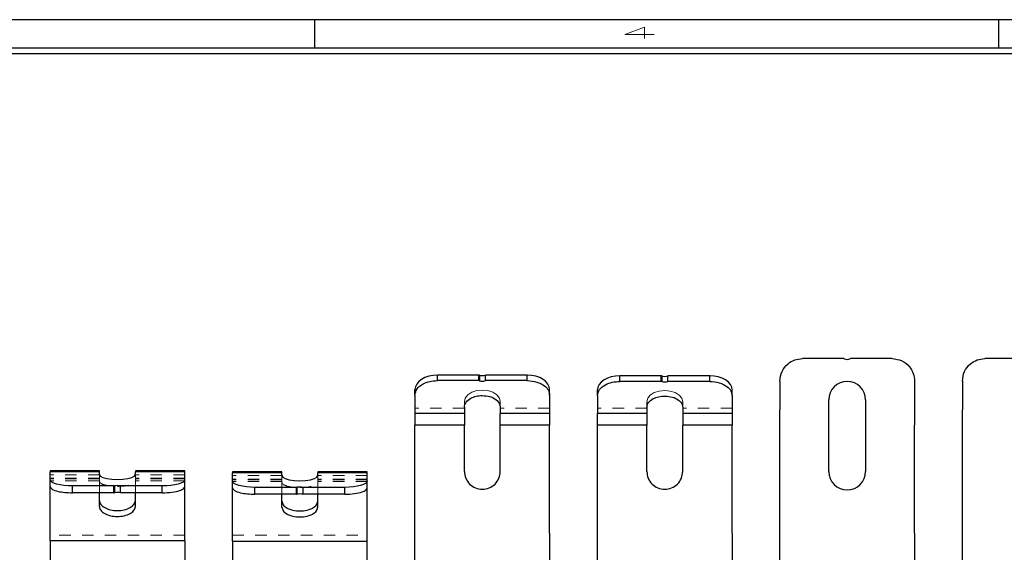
# Model space of a CAD drawing. Header units: inches. Extents: x 7.3 to 43.3, y -43.5 to -20.4.
# Tile 49 of 136: x 16.5 to 25.1, y -25 to -20.4. Entities that reach past the tile are written whole.
import ezdxf

# ---------------------------------------------------------------- set-up
doc = ezdxf.new("R2010")
doc.units = ezdxf.units.IN
doc.header["$LTSCALE"] = 0.5
doc.header["$MEASUREMENT"] = 0
doc.linetypes.add('HIDDEN', pattern=[0.225, 0.15, -0.075])
for name, color, linetype in [('APP-M-S', 30, 'Continuous'), ('SID-M-D', 42, 'Continuous'), ('SID-M-S', 105, 'Continuous')]:
    doc.layers.add(name, color=color, linetype=linetype)
doc.styles.add('R', font='ROMAND.SHX')

# ---------------------------------------------------------------- blocks, each defined once
blk = doc.blocks.new('*U11')
at = {"layer": 'SID-M-S'}
for p, q in [((0, 22.55), (-34, 22.55)), ((-23, 22.55), (-23, 22.3)), ((-17, 22.55), (-17, 22.3)), ((0, 22.3), (-34, 22.3)), ((0, 22.25), (-34, 22.25))]:
    blk.add_line(p, q, dxfattribs=at)
at = {"layer": 'SID-M-D', "style": 'R', "width": 4}
blk.add_text('4', height=0.1, dxfattribs=at).set_placement((-20.3275, 22.3857))

msp = doc.modelspace()

# ---------------------------------------------------------------- linework, layer by layer
at = {"layer": 'APP-M-S', "linetype": 'Continuous', "lineweight": 25}
for p, q in [((23.7336, -23.338), (23.3704, -23.338)), ((24.1578, -23.338), (23.7922, -23.338)), ((25.3336, -23.338), (24.9704, -23.338)), ((20.1704, -23.4829), (20.132, -23.4853)), ((20.1704, -23.5311), (20.1704, -23.4829)), ((20.5336, -23.4829), (20.1704, -23.4829)), ((20.5336, -23.5311), (20.5336, -23.4829)), ((20.538, -23.4835), (20.538, -23.5318)), ((20.5922, -23.5311), (20.5922, -23.4829)), ((20.9578, -23.4829), (20.5922, -23.4829)), ((20.9578, -23.5311), (20.9578, -23.4829)), ((20.9962, -23.4853), (20.9578, -23.4829)), ((19.9886, -23.561), (19.9774, -23.5847)), ((20.0067, -23.5391), (19.9886, -23.561)), ((20.0312, -23.5199), (20.0067, -23.5391)), ((20.0611, -23.5042), (20.0312, -23.5199)), ((20.0951, -23.4925), (20.0611, -23.5042)), ((20.132, -23.4853), (20.0951, -23.4925)), ((20.5336, -23.5311), (20.1704, -23.5311)), ((20.9578, -23.5311), (20.5922, -23.5311)), ((21.0332, -23.4925), (20.9962, -23.4853)), ((21.0672, -23.5042), (21.0332, -23.4925)), ((21.097, -23.5199), (21.0672, -23.5042)), ((21.1215, -23.5391), (21.097, -23.5199)), ((21.1397, -23.561), (21.1215, -23.5391)), ((21.1509, -23.5847), (21.1397, -23.561)), ((21.5886, -23.5656), (21.5774, -23.5888)), ((21.6067, -23.5441), (21.5886, -23.5656)), ((21.6312, -23.5254), (21.6067, -23.5441)), ((21.6611, -23.51), (21.6312, -23.5254)), ((21.6951, -23.4985), (21.6611, -23.51)), ((21.732, -23.4915), (21.6951, -23.4985)), ((21.7704, -23.4891), (21.732, -23.4915)), ((21.7704, -23.538), (21.7704, -23.4891)), ((22.1336, -23.4891), (21.7704, -23.4891)), ((22.1336, -23.538), (21.7704, -23.538)), ((22.1336, -23.538), (22.1336, -23.4891)), ((22.138, -23.4897), (22.138, -23.5387)), ((22.5578, -23.4891), (22.1922, -23.4891)), ((22.1922, -23.538), (22.1922, -23.4891)), ((22.5578, -23.538), (22.1922, -23.538)), ((22.5578, -23.538), (22.5578, -23.4891)), ((22.5962, -23.4915), (22.5578, -23.4891)), ((22.6332, -23.4985), (22.5962, -23.4915)), ((22.6672, -23.51), (22.6332, -23.4985)), ((22.697, -23.5254), (22.6672, -23.51)), ((22.7215, -23.5441), (22.697, -23.5254)), ((22.7397, -23.5656), (22.7215, -23.5441)), ((22.7509, -23.5888), (22.7397, -23.5656)), ((23.1736, -23.5348), (23.1736, -23.7874)), ((24.3547, -23.5348), (24.3547, -23.7874)), ((24.7736, -23.5348), (24.7736, -23.7874)), ((19.9774, -23.5847), (19.9736, -23.6094)), ((19.9736, -23.6577), (19.9736, -23.6094)), ((19.9736, -23.6577), (19.9736, -23.82)), ((21.1547, -23.6094), (21.1509, -23.5847)), ((21.1547, -23.6577), (21.1547, -23.6094)), ((21.1547, -23.6577), (21.1547, -23.82)), ((21.5774, -23.5888), (21.5736, -23.613)), ((21.5736, -23.6619), (21.5736, -23.613)), ((22.7547, -23.613), (22.7509, -23.5888)), ((22.7547, -23.6619), (22.7547, -23.613)), ((21.5736, -23.6619), (21.5736, -23.8209)), ((22.7547, -23.6619), (22.7547, -23.8209)), ((23.6027, -24.328), (23.6027, -23.7)), ((23.9255, -23.7), (23.9255, -24.328)), ((20.4066, -23.82), (19.9736, -23.82)), ((19.9736, -23.82), (19.9736, -23.9225)), ((20.4066, -23.7631), (20.4066, -23.82)), ((20.4066, -23.82), (20.4066, -23.9225)), ((20.7216, -23.7631), (20.7216, -23.82)), ((21.1547, -23.82), (20.7216, -23.82)), ((20.7216, -23.9225), (20.7216, -23.82)), ((21.1547, -23.82), (21.1547, -23.9225)), ((22.0066, -23.8209), (21.5736, -23.8209)), ((22.0066, -23.7652), (22.0066, -23.8209)), ((22.3216, -23.7652), (22.3216, -23.8209)), ((22.7547, -23.8209), (22.3216, -23.8209)), ((23.1736, -23.9225), (23.1736, -23.7874)), ((24.3547, -23.7874), (24.3547, -23.9225)), ((24.7736, -23.9225), (24.7736, -23.7874)), ((20.4066, -23.9225), (19.9736, -23.9225)), ((19.9736, -24.8685), (19.9736, -23.9225)), ((20.4066, -24.3272), (20.4066, -23.9225)), ((21.1547, -23.9225), (20.7216, -23.9225)), ((20.7216, -24.3272), (20.7216, -23.9225)), ((21.1547, -24.8685), (21.1547, -23.9225)), ((22.0066, -23.9225), (21.5736, -23.9225)), ((21.5736, -24.8685), (21.5736, -23.9225)), ((22.0066, -24.3272), (22.0066, -23.9225)), ((22.7547, -23.9225), (22.3216, -23.9225)), ((22.3216, -24.3272), (22.3216, -23.9225)), ((22.7547, -24.8685), (22.7547, -23.9225)), ((23.1736, -24.8685), (23.1736, -23.9225)), ((24.3547, -24.8685), (24.3547, -23.9225)), ((24.7736, -24.8685), (24.7736, -23.9225)), ((17.2066, -24.3232), (16.7736, -24.3232)), ((16.7736, -24.3232), (16.7736, -24.3308)), ((16.7736, -24.4005), (16.7736, -24.3308)), ((17.2066, -24.3308), (16.7736, -24.3308)), ((17.2066, -24.3308), (17.2066, -24.3232)), ((17.2066, -24.3552), (17.2066, -24.3308)), ((17.9547, -24.3232), (17.5216, -24.3232)), ((17.5216, -24.3232), (17.5216, -24.3308)), ((17.5216, -24.3552), (17.5216, -24.3308)), ((17.9547, -24.3308), (17.5216, -24.3308)), ((17.9547, -24.3308), (17.9547, -24.3232)), ((17.9547, -24.4005), (17.9547, -24.3308)), ((18.8066, -24.3317), (18.3736, -24.3317)), ((18.3736, -24.3317), (18.3736, -24.3398)), ((18.3736, -24.4116), (18.3736, -24.3398)), ((18.8066, -24.3398), (18.3736, -24.3398)), ((18.8066, -24.3398), (18.8066, -24.3317)), ((18.8066, -24.3649), (18.8066, -24.3398)), ((19.5547, -24.3317), (19.1216, -24.3317)), ((19.1216, -24.3317), (19.1216, -24.3398)), ((19.1216, -24.3649), (19.1216, -24.3398)), ((19.5547, -24.3398), (19.1216, -24.3398)), ((19.5547, -24.3398), (19.5547, -24.3317)), ((19.5547, -24.4116), (19.5547, -24.3398)), ((16.7736, -24.461), (16.7736, -24.4005)), ((16.7774, -24.411), (16.7736, -24.4005)), ((16.7886, -24.4212), (16.7774, -24.411)), ((16.8067, -24.4306), (16.7886, -24.4212)), ((16.8312, -24.4388), (16.8067, -24.4306)), ((17.2066, -24.3552), (17.2143, -24.3686)), ((17.2143, -24.3686), (17.2367, -24.3807)), ((17.2367, -24.3807), (17.2716, -24.3903)), ((17.2716, -24.3903), (17.3155, -24.3965)), ((17.3155, -24.3965), (17.3641, -24.3986)), ((17.3641, -24.3986), (17.4128, -24.3965)), ((17.4128, -24.3965), (17.4567, -24.3903)), ((17.4567, -24.3903), (17.4915, -24.3807)), ((17.4915, -24.3807), (17.5139, -24.3686)), ((17.5139, -24.3686), (17.5216, -24.3552)), ((17.9215, -24.4306), (17.897, -24.4388)), ((17.9397, -24.4212), (17.9215, -24.4306)), ((17.9509, -24.411), (17.9397, -24.4212)), ((17.9547, -24.4005), (17.9509, -24.411)), ((17.9547, -24.461), (17.9547, -24.4005)), ((18.3736, -24.472), (18.3736, -24.4116)), ((18.3774, -24.4225), (18.3736, -24.4116)), ((18.3886, -24.433), (18.3774, -24.4225)), ((18.4067, -24.4426), (18.3886, -24.433)), ((18.8066, -24.3649), (18.8143, -24.3788)), ((18.8143, -24.3788), (18.8367, -24.3912)), ((18.8367, -24.3912), (18.8716, -24.4011)), ((18.8716, -24.4011), (18.9155, -24.4075)), ((18.9155, -24.4075), (18.9641, -24.4097)), ((18.9641, -24.4097), (19.0128, -24.4075)), ((19.0128, -24.4075), (19.0567, -24.4011)), ((19.0567, -24.4011), (19.0915, -24.3912)), ((19.0915, -24.3912), (19.1139, -24.3788)), ((19.1139, -24.3788), (19.1216, -24.3649)), ((19.5397, -24.433), (19.5215, -24.4426)), ((19.5509, -24.4225), (19.5397, -24.433)), ((19.5547, -24.4116), (19.5509, -24.4225)), ((19.5547, -24.472), (19.5547, -24.4116)), ((16.7736, -24.9381), (16.7736, -24.461)), ((16.8611, -24.4456), (16.8312, -24.4388)), ((16.8951, -24.4506), (16.8611, -24.4456)), ((16.932, -24.4537), (16.8951, -24.4506)), ((16.9704, -24.4547), (16.932, -24.4537)), ((17.3336, -24.4547), (16.9704, -24.4547)), ((16.9704, -24.5153), (16.9704, -24.4547)), ((17.3336, -24.5153), (16.9704, -24.5153)), ((17.2066, -24.6354), (17.2066, -24.5153)), ((17.3336, -24.5153), (17.3336, -24.4547)), ((17.338, -24.4544), (17.338, -24.515)), ((17.7578, -24.4547), (17.3922, -24.4547)), ((17.3922, -24.5153), (17.3922, -24.4547)), ((17.7578, -24.5153), (17.3922, -24.5153)), ((17.5216, -24.6354), (17.5216, -24.5153)), ((17.7962, -24.4537), (17.7578, -24.4547)), ((17.7578, -24.5153), (17.7578, -24.4547)), ((17.8332, -24.4506), (17.7962, -24.4537)), ((17.8672, -24.4456), (17.8332, -24.4506)), ((17.897, -24.4388), (17.8672, -24.4456)), ((17.9547, -24.9381), (17.9547, -24.461)), ((18.3736, -24.9391), (18.3736, -24.472)), ((18.4312, -24.4511), (18.4067, -24.4426)), ((18.4611, -24.458), (18.4312, -24.4511)), ((18.4951, -24.4632), (18.4611, -24.458)), ((18.532, -24.4664), (18.4951, -24.4632)), ((18.5704, -24.4675), (18.532, -24.4664)), ((18.9336, -24.4675), (18.5704, -24.4675)), ((18.5704, -24.5279), (18.5704, -24.4675)), ((18.9336, -24.5279), (18.9336, -24.4675)), ((18.938, -24.4672), (18.938, -24.5276)), ((19.3578, -24.4675), (18.9922, -24.4675)), ((18.9922, -24.5279), (18.9922, -24.4675)), ((19.3962, -24.4664), (19.3578, -24.4675)), ((19.3578, -24.5279), (19.3578, -24.4675)), ((19.4332, -24.4632), (19.3962, -24.4664)), ((19.4672, -24.458), (19.4332, -24.4632)), ((19.497, -24.4511), (19.4672, -24.458)), ((19.5215, -24.4426), (19.497, -24.4511)), ((19.5547, -24.9391), (19.5547, -24.472)), ((18.9336, -24.5279), (18.5704, -24.5279)), ((18.8066, -24.6403), (18.8066, -24.5279)), ((19.3578, -24.5279), (18.9922, -24.5279)), ((19.1216, -24.6403), (19.1216, -24.5279)), ((17.9547, -24.9381), (16.7736, -24.9381)), ((16.7736, -24.9381), (16.7736, -25.2122)), ((17.9547, -24.9381), (17.9547, -25.2122)), ((18.3736, -24.9391), (19.5547, -24.9391)), ((19.9736, -25.2122), (19.9736, -24.8685)), ((21.1547, -24.8685), (21.1547, -25.2122)), ((21.5736, -25.2122), (21.5736, -24.8685)), ((22.7547, -24.8685), (22.7547, -25.2122)), ((23.1736, -25.2122), (23.1736, -24.8685)), ((24.3547, -24.8685), (24.3547, -25.2122)), ((24.7736, -25.2122), (24.7736, -24.8685))]:
    msp.add_line(p, q, dxfattribs=at)
at = {"layer": 'APP-M-S', "linetype": 'HIDDEN', "lineweight": 18}
for p, q in [((20.4143, -23.6836), (20.4367, -23.6554)), ((20.4367, -23.6554), (20.4716, -23.633)), ((20.4716, -23.633), (20.5155, -23.6186)), ((20.5155, -23.6186), (20.5641, -23.6137)), ((20.5641, -23.6137), (20.6128, -23.6186)), ((20.6128, -23.6186), (20.6567, -23.633)), ((20.6567, -23.633), (20.6915, -23.6554)), ((20.6915, -23.6554), (20.7139, -23.6836)), ((22.0367, -23.658), (22.0716, -23.6361)), ((22.0716, -23.6361), (22.1155, -23.622)), ((22.1155, -23.622), (22.1641, -23.6171)), ((22.1641, -23.6171), (22.2128, -23.622)), ((22.2128, -23.622), (22.2567, -23.6361)), ((22.2567, -23.6361), (22.2915, -23.658)), ((20.4066, -23.7149), (20.4143, -23.6836)), ((20.4066, -23.7631), (20.4066, -23.7149)), ((20.7139, -23.6836), (20.7216, -23.7149)), ((20.7216, -23.7631), (20.7216, -23.7149)), ((22.0066, -23.7162), (22.0143, -23.6856)), ((22.0066, -23.7652), (22.0066, -23.7162)), ((22.0143, -23.6856), (22.0367, -23.658)), ((22.2915, -23.658), (22.3139, -23.6856)), ((22.3139, -23.6856), (22.3216, -23.7162)), ((22.3216, -23.7652), (22.3216, -23.7162)), ((20.4066, -23.7717), (19.9736, -23.7717)), ((21.1547, -23.7717), (20.7216, -23.7717)), ((22.0066, -23.7719), (21.5736, -23.7719)), ((22.7547, -23.7719), (22.3216, -23.7719)), ((20.4066, -23.9225), (19.9736, -23.9225)), ((21.1547, -23.9225), (20.7216, -23.9225)), ((22.0066, -23.9225), (21.5736, -23.9225)), ((22.7547, -23.9225), (22.3216, -23.9225)), ((17.2066, -24.3569), (16.7736, -24.3569)), ((17.2066, -24.3862), (16.7736, -24.3862)), ((17.2066, -24.3914), (16.7736, -24.3914)), ((17.2066, -24.4091), (16.7736, -24.4091)), ((17.2066, -24.4158), (17.2066, -24.3552)), ((17.2066, -24.5153), (17.2066, -24.4158)), ((17.5216, -24.4158), (17.5216, -24.3552)), ((17.9547, -24.3569), (17.5216, -24.3569)), ((17.9547, -24.3862), (17.5216, -24.3862)), ((17.9547, -24.3914), (17.5216, -24.3914)), ((17.9547, -24.4091), (17.5216, -24.4091)), ((17.5216, -24.5153), (17.5216, -24.4158)), ((18.8066, -24.3644), (18.3736, -24.3644)), ((18.8066, -24.3947), (18.3736, -24.3947)), ((18.8066, -24.4002), (18.3736, -24.4002)), ((18.8066, -24.417), (18.3736, -24.417)), ((18.8066, -24.4253), (18.8066, -24.3649)), ((18.8066, -24.5279), (18.8066, -24.4253)), ((19.5547, -24.3644), (19.1216, -24.3644)), ((19.1216, -24.4253), (19.1216, -24.3649)), ((19.5547, -24.3947), (19.1216, -24.3947)), ((19.5547, -24.4002), (19.1216, -24.4002)), ((19.5547, -24.417), (19.1216, -24.417)), ((19.1216, -24.5279), (19.1216, -24.4253)), ((17.9547, -24.8858), (16.7736, -24.8858)), ((18.3736, -24.8865), (19.5547, -24.8865))]:
    msp.add_line(p, q, dxfattribs=at)
at = {"layer": 'APP-M-S', "linetype": 'Continuous', "lineweight": 25}
for centre, radius, start, end in [((23.7336, -23.348), 0.01, 64.15807, 90), ((23.7641, -23.285), 0.06, 244.15807, 297.95289), ((20.5337, -23.4976), 0.0148, 73.02259, 90.20001), ((20.5641, -23.3975), 0.0899, 253.10194, 288.25505), ((20.5337, -23.5459), 0.0148, 73.02259, 90.20001), ((20.5641, -23.4458), 0.0899, 253.10194, 288.25505), ((22.1337, -23.5041), 0.015, 73.3674, 90.20186), ((22.1337, -23.5531), 0.015, 73.3674, 90.20186), ((22.1641, -23.4018), 0.0917, 253.44745, 287.88111), ((22.1641, -23.4508), 0.0917, 253.44745, 287.88111), ((23.7641, -23.7), 0.1614, 0, 180), ((23.7641, -24.328), 0.1614, 180, 0), ((17.3337, -24.4214), 0.0333, 269.86057, 277.37605), ((17.3337, -24.4819), 0.0333, 269.86057, 277.37605), ((17.3641, -24.6576), 0.2049, 82.09686, 97.32122), ((17.3641, -24.7182), 0.2049, 82.09686, 97.32122), ((18.9337, -24.4351), 0.0324, 269.85713, 277.59884), ((18.9641, -24.6644), 0.1989, 81.85774, 97.54265), ((18.9337, -24.4955), 0.0324, 269.85713, 277.59884), ((18.9641, -24.7248), 0.1989, 81.85774, 97.54265)]:
    msp.add_arc(centre, radius, start, end, dxfattribs=at)
for points, knots in [([(23.1736, -23.5348), (23.1773, -23.506), (23.1847, -23.4482), (23.2374, -23.3835), (23.3023, -23.3449), (23.3477, -23.3403), (23.3704, -23.338)], [0, 0, 0, 0, 0.279619, 0.559238, 0.779619, 1, 1, 1, 1]), ([(24.1578, -23.338), (24.1867, -23.3417), (24.2445, -23.3491), (24.3092, -23.4019), (24.3478, -23.4667), (24.3524, -23.5121), (24.3547, -23.5348)], [0, 0, 0, 0, 0.279619, 0.559238, 0.779619, 1, 1, 1, 1]), ([(24.7736, -23.5348), (24.7773, -23.506), (24.7847, -23.4482), (24.8374, -23.3835), (24.9023, -23.3449), (24.9477, -23.3403), (24.9704, -23.338)], [0, 0, 0, 0, 0.279619, 0.559238, 0.779619, 1, 1, 1, 1]), ([(19.9736, -23.6577), (19.9773, -23.6391), (19.9847, -23.602), (20.0374, -23.5604), (20.1023, -23.5355), (20.1477, -23.5326), (20.1704, -23.5311)], [0, 0, 0, 0, 0.279619, 0.559238, 0.779619, 1, 1, 1, 1]), ([(20.9578, -23.5311), (20.9867, -23.5335), (21.0445, -23.5383), (21.1092, -23.5722), (21.1478, -23.6139), (21.1524, -23.6431), (21.1547, -23.6577)], [0, 0, 0, 0, 0.279619, 0.5592379, 0.779619, 1, 1, 1, 1]), ([(21.5736, -23.6619), (21.5773, -23.6438), (21.5847, -23.6074), (21.6374, -23.5667), (21.7023, -23.5424), (21.7477, -23.5395), (21.7704, -23.538)], [0, 0, 0, 0, 0.279619, 0.559238, 0.779619, 1, 1, 1, 1]), ([(22.5578, -23.538), (22.5867, -23.5404), (22.6445, -23.5451), (22.7092, -23.5782), (22.7478, -23.6191), (22.7524, -23.6476), (22.7547, -23.6619)], [0, 0, 0, 0, 0.279619, 0.559238, 0.779619, 1, 1, 1, 1]), ([(20.4066, -23.7631), (20.4096, -23.7483), (20.4156, -23.7186), (20.4577, -23.6853), (20.5096, -23.6654), (20.546, -23.6631), (20.5641, -23.6619)], [0, 0, 0, 0, 0.279619, 0.559238, 0.779619, 1, 1, 1, 1]), ([(20.5641, -23.6619), (20.5872, -23.6638), (20.6334, -23.6676), (20.6852, -23.6947), (20.7161, -23.7281), (20.7198, -23.7515), (20.7216, -23.7631)], [0, 0, 0, 0, 0.279619, 0.5592379, 0.779619, 1, 1, 1, 1]), ([(22.0066, -23.7652), (22.0096, -23.7507), (22.0156, -23.7216), (22.0577, -23.689), (22.1096, -23.6696), (22.146, -23.6672), (22.1641, -23.6661)], [0, 0, 0, 0, 0.279619, 0.559238, 0.779619, 1, 1, 1, 1]), ([(22.1641, -23.6661), (22.1872, -23.668), (22.2334, -23.6717), (22.2852, -23.6982), (22.3161, -23.7309), (22.3198, -23.7538), (22.3216, -23.7652)], [0, 0, 0, 0, 0.279619, 0.5592379, 0.779619, 1, 1, 1, 1]), ([(20.4066, -24.3272), (20.409, -24.3478), (20.4137, -24.389), (20.4502, -24.4414), (20.5022, -24.4764), (20.5641, -24.4887), (20.626, -24.4764), (20.6781, -24.4414), (20.7145, -24.389), (20.7192, -24.3478), (20.7216, -24.3272)], [0, 0, 0, 0, 0.124997, 0.249993, 0.374989, 0.499985, 0.624977, 0.749969, 0.874965, 1, 1, 1, 1]), ([(22.0066, -24.3272), (22.009, -24.3478), (22.0137, -24.389), (22.0502, -24.4414), (22.1022, -24.4764), (22.1641, -24.4887), (22.226, -24.4764), (22.2781, -24.4414), (22.3145, -24.389), (22.3192, -24.3478), (22.3216, -24.3272)], [0, 0, 0, 0, 0.124997, 0.249993, 0.374989, 0.499985, 0.624977, 0.749969, 0.874965, 1, 1, 1, 1]), ([(16.7736, -24.461), (16.7773, -24.469), (16.7847, -24.4849), (16.8374, -24.5027), (16.9023, -24.5134), (16.9477, -24.5146), (16.9704, -24.5153)], [0, 0, 0, 0, 0.279619, 0.559238, 0.779619, 1, 1, 1, 1]), ([(17.7578, -24.5153), (17.7867, -24.5142), (17.8445, -24.5122), (17.9092, -24.4977), (17.9478, -24.4798), (17.9524, -24.4673), (17.9547, -24.461)], [0, 0, 0, 0, 0.279619, 0.559238, 0.779619, 1, 1, 1, 1]), ([(18.3736, -24.472), (18.3773, -24.4802), (18.3847, -24.4966), (18.4374, -24.5149), (18.5023, -24.5259), (18.5477, -24.5272), (18.5704, -24.5279)], [0, 0, 0, 0, 0.279619, 0.559238, 0.779619, 1, 1, 1, 1]), ([(19.3578, -24.5279), (19.3867, -24.5268), (19.4445, -24.5247), (19.5092, -24.5097), (19.5478, -24.4913), (19.5524, -24.4784), (19.5547, -24.472)], [0, 0, 0, 0, 0.279619, 0.559238, 0.779619, 1, 1, 1, 1]), ([(17.2066, -24.5831), (17.209, -24.5947), (17.2137, -24.6177), (17.2502, -24.647), (17.3022, -24.6666), (17.3641, -24.6735), (17.426, -24.6666), (17.4781, -24.647), (17.5145, -24.6177), (17.5192, -24.5947), (17.5216, -24.5831)], [0, 0, 0, 0, 0.124997, 0.249993, 0.374989, 0.499985, 0.624977, 0.749969, 0.874965, 1, 1, 1, 1]), ([(18.8066, -24.5878), (18.809, -24.5991), (18.8137, -24.6219), (18.8502, -24.6508), (18.9022, -24.6701), (18.9641, -24.6769), (19.026, -24.6701), (19.0781, -24.6508), (19.1145, -24.6219), (19.1192, -24.5991), (19.1216, -24.5878)], [0, 0, 0, 0, 0.124997, 0.249993, 0.374989, 0.499985, 0.624977, 0.749969, 0.874965, 1, 1, 1, 1]), ([(17.2066, -24.6354), (17.209, -24.6469), (17.2137, -24.6699), (17.2502, -24.6992), (17.3022, -24.7188), (17.3641, -24.7257), (17.426, -24.7188), (17.4781, -24.6993), (17.5145, -24.6699), (17.5192, -24.6469), (17.5216, -24.6354)], [0, 0, 0, 0, 0.124997, 0.249993, 0.374989, 0.499985, 0.624977, 0.749969, 0.874965, 1, 1, 1, 1]), ([(18.8066, -24.6403), (18.809, -24.6517), (18.8137, -24.6744), (18.8502, -24.7033), (18.9022, -24.7227), (18.9641, -24.7295), (19.026, -24.7227), (19.0781, -24.7033), (19.1145, -24.6744), (19.1192, -24.6517), (19.1216, -24.6403)], [0, 0, 0, 0, 0.124997, 0.249993, 0.374989, 0.499985, 0.624977, 0.749969, 0.874965, 1, 1, 1, 1])]:
    msp.add_open_spline(points, degree=3, knots=knots, dxfattribs=at)
for points in [[(21.5736, -23.9225), (21.5736, -23.9128), (21.5736, -23.8934), (21.5736, -23.8658), (21.5736, -23.8406), (21.5736, -23.8275), (21.5736, -23.8209)], [(22.0066, -23.8209), (22.0066, -23.8275), (22.0066, -23.8406), (22.0066, -23.8658), (22.0066, -23.8934), (22.0066, -23.9128), (22.0066, -23.9225)], [(22.3216, -23.8209), (22.3216, -23.8275), (22.3216, -23.8406), (22.3216, -23.8658), (22.3216, -23.8934), (22.3216, -23.9128), (22.3216, -23.9225)], [(22.7547, -23.8209), (22.7547, -23.8275), (22.7547, -23.8406), (22.7547, -23.8658), (22.7547, -23.8934), (22.7547, -23.9128), (22.7547, -23.9225)], [(18.3736, -24.9391), (18.3736, -24.9555), (18.3736, -24.9885), (18.3736, -25.0558), (18.3736, -25.1314), (18.3736, -25.1853), (18.3736, -25.2122)], [(19.5547, -25.2122), (19.5547, -25.1853), (19.5547, -25.1314), (19.5547, -25.0558), (19.5547, -24.9885), (19.5547, -24.9555), (19.5547, -24.9391)]]:
    msp.add_open_spline(points, degree=3, dxfattribs=at)
at = {"layer": 'APP-M-S', "linetype": 'HIDDEN', "lineweight": 18}
for points, knots in [([(17.2066, -24.4158), (17.2096, -24.4221), (17.2156, -24.4349), (17.2577, -24.4491), (17.3096, -24.4577), (17.346, -24.4587), (17.3641, -24.4592)], [0, 0, 0, 0, 0.279619, 0.559238, 0.779619, 1, 1, 1, 1]), ([(17.3641, -24.4592), (17.3872, -24.4584), (17.4334, -24.4567), (17.4852, -24.4451), (17.5161, -24.4308), (17.5198, -24.4208), (17.5216, -24.4158)], [0, 0, 0, 0, 0.279619, 0.5592379, 0.779619, 1, 1, 1, 1]), ([(18.8066, -24.4253), (18.8096, -24.4319), (18.8156, -24.445), (18.8577, -24.4597), (18.9096, -24.4685), (18.946, -24.4696), (18.9641, -24.4701)], [0, 0, 0, 0, 0.279619, 0.559238, 0.779619, 1, 1, 1, 1]), ([(18.9641, -24.4701), (18.9872, -24.4692), (19.0334, -24.4675), (19.0852, -24.4556), (19.1161, -24.4408), (19.1198, -24.4305), (19.1216, -24.4253)], [0, 0, 0, 0, 0.279619, 0.559238, 0.779619, 1, 1, 1, 1])]:
    msp.add_open_spline(points, degree=3, knots=knots, dxfattribs=at)

# ---------------------------------------------------------------- block references
at = {"layer": 'SID-M-D'}
msp.add_blockref('*U11', (42.0913, -42.9132), dxfattribs=at)

doc.saveas('drawing.dxf')
